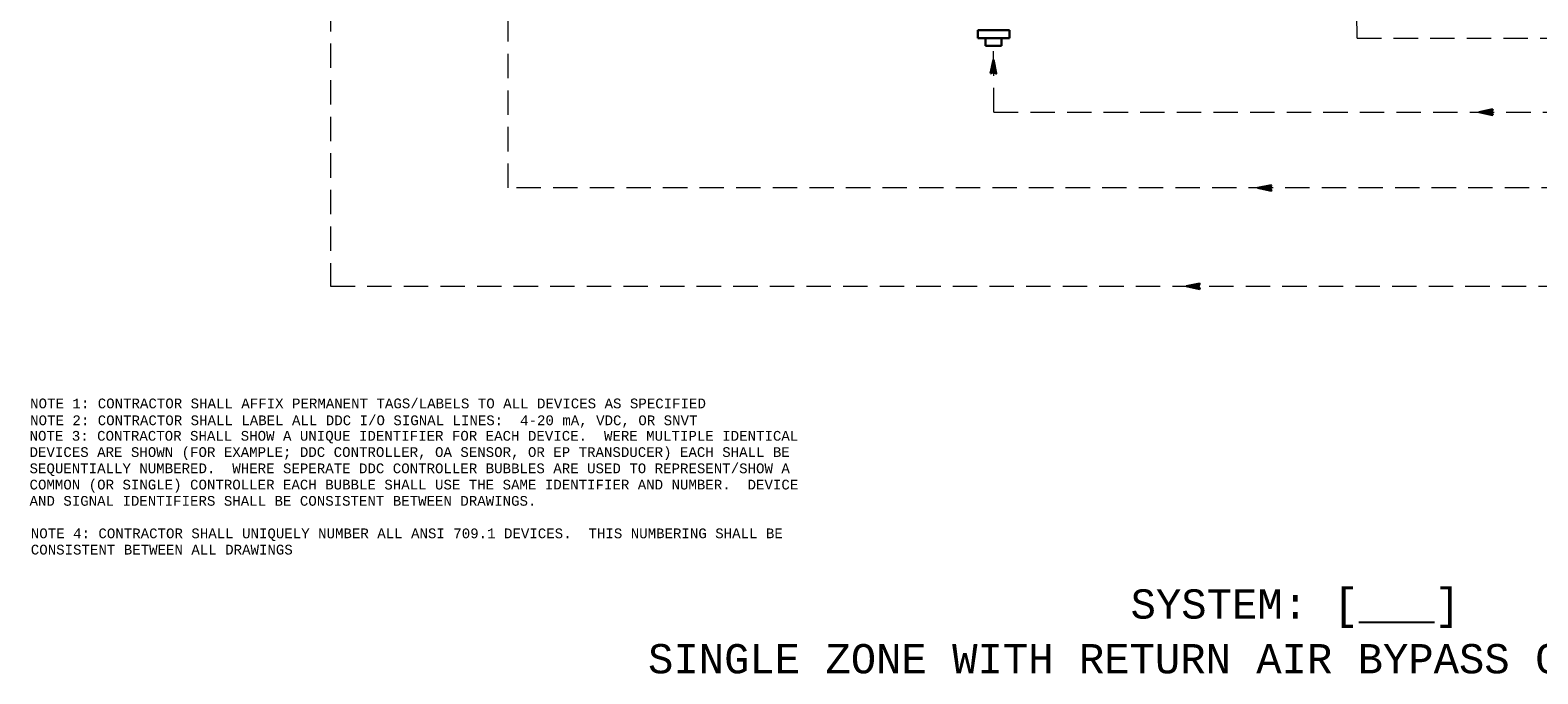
# Model space of a CAD drawing. Header units: inches. Extents: x 2.2 to 32.1, y 0.4 to 20.1.
# Tile 1 of 4: x 3.5 to 18.9, y 0.7 to 7.3. Entities that reach past the tile are written whole.
import ezdxf

# ---------------------------------------------------------------- set-up
doc = ezdxf.new("R2010")
doc.units = ezdxf.units.IN
doc.header["$MEASUREMENT"] = 0
doc.linetypes.add('HIDDEN', pattern=[0.375, 0.25, -0.125])
for name, color, linetype, lineweight in [('M-ANNO-NOTE', 2, 'Continuous', 30), ('M-ANNO-SYMB', 6, 'Continuous', 30), ('M-ANNO-TEXT', 2, 'Continuous', 30), ('M-DIAG-GRPH', 6, 'Continuous', 13)]:
    doc.layers.add(name, color=color, linetype=linetype, lineweight=lineweight)
doc.styles.add('CONTROLTXT', font='monotxt.shx')

msp = doc.modelspace()

# ---------------------------------------------------------------- linework, layer by layer
at = {"layer": 'M-ANNO-SYMB', "linetype": 'Continuous'}
for p, q in [((13.528, 7.274), (13.203, 7.274)), ((13.203, 7.274), (13.203, 7.193)), ((13.528, 7.193), (13.528, 7.274)), ((13.203, 7.193), (13.528, 7.193)), ((13.284, 7.112), (13.284, 7.193)), ((13.446, 7.112), (13.284, 7.112)), ((13.446, 7.193), (13.446, 7.112)), ((18.34, 6.432), (18.48, 6.462)), ((18.48, 6.402), (18.34, 6.432)), ((18.342, 6.432), (18.344, 6.431)), ((18.347, 6.433), (18.344, 6.431)), ((18.351, 6.434), (18.357, 6.428)), ((18.36, 6.436), (18.353, 6.429)), ((18.36, 6.436), (18.371, 6.425)), ((18.374, 6.439), (18.362, 6.427)), ((18.369, 6.438), (18.384, 6.422)), ((18.387, 6.442), (18.37, 6.425)), ((18.377, 6.44), (18.398, 6.419)), ((18.401, 6.445), (18.379, 6.423)), ((18.386, 6.442), (18.411, 6.416)), ((18.414, 6.448), (18.388, 6.422)), ((18.395, 6.444), (18.425, 6.414)), ((18.428, 6.451), (18.397, 6.42)), ((18.404, 6.445), (18.438, 6.411)), ((18.441, 6.454), (18.405, 6.418)), ((18.412, 6.447), (18.452, 6.408)), ((18.455, 6.456), (18.414, 6.416)), ((18.421, 6.449), (18.465, 6.405)), ((18.468, 6.459), (18.423, 6.414)), ((18.43, 6.451), (18.479, 6.402)), ((18.478, 6.459), (18.432, 6.412)), ((18.439, 6.453), (18.47, 6.422)), ((18.468, 6.438), (18.44, 6.41)), ((18.447, 6.455), (18.467, 6.435)), ((18.467, 6.427), (18.449, 6.408)), ((18.456, 6.457), (18.47, 6.443)), ((18.471, 6.42), (18.458, 6.407)), ((18.48, 6.462), (18.465, 6.432)), ((18.465, 6.459), (18.474, 6.45)), ((18.465, 6.432), (18.48, 6.402)), ((18.474, 6.413), (18.466, 6.405)), ((18.474, 6.46), (18.477, 6.457)), ((18.478, 6.406), (18.475, 6.403)), ((16.073, 5.656), (16.213, 5.686)), ((16.213, 5.626), (16.073, 5.656)), ((16.075, 5.656), (16.077, 5.655)), ((16.079, 5.657), (16.077, 5.655)), ((16.084, 5.658), (16.09, 5.652)), ((16.093, 5.66), (16.086, 5.653)), ((16.093, 5.66), (16.104, 5.649)), ((16.106, 5.663), (16.094, 5.651)), ((16.101, 5.662), (16.117, 5.646)), ((16.12, 5.666), (16.103, 5.649)), ((16.11, 5.664), (16.131, 5.643)), ((16.133, 5.669), (16.112, 5.647)), ((16.119, 5.666), (16.144, 5.64)), ((16.147, 5.672), (16.121, 5.646)), ((16.128, 5.668), (16.158, 5.637)), ((16.16, 5.675), (16.129, 5.644)), ((16.136, 5.669), (16.171, 5.635)), ((16.174, 5.678), (16.138, 5.642)), ((16.145, 5.671), (16.185, 5.632)), ((16.187, 5.68), (16.147, 5.64)), ((16.154, 5.673), (16.198, 5.629)), ((16.201, 5.683), (16.156, 5.638)), ((16.163, 5.675), (16.212, 5.626)), ((16.211, 5.683), (16.164, 5.636)), ((16.171, 5.677), (16.203, 5.646)), ((16.201, 5.662), (16.173, 5.634)), ((16.18, 5.679), (16.2, 5.659)), ((16.2, 5.651), (16.182, 5.632)), ((16.189, 5.681), (16.203, 5.667)), ((16.204, 5.644), (16.191, 5.63)), ((16.213, 5.686), (16.198, 5.656)), ((16.198, 5.683), (16.207, 5.674)), ((16.198, 5.656), (16.213, 5.626)), ((16.207, 5.637), (16.199, 5.629)), ((16.206, 5.684), (16.21, 5.681)), ((16.211, 5.629), (16.208, 5.627)), ((15.34, 4.648), (15.48, 4.678)), ((15.48, 4.618), (15.34, 4.648)), ((15.343, 4.649), (15.344, 4.647)), ((15.347, 4.65), (15.344, 4.647)), ((15.351, 4.651), (15.358, 4.644)), ((15.36, 4.653), (15.353, 4.645)), ((15.36, 4.653), (15.371, 4.641)), ((15.374, 4.655), (15.362, 4.643)), ((15.369, 4.654), (15.385, 4.639)), ((15.387, 4.658), (15.37, 4.642)), ((15.378, 4.656), (15.398, 4.636)), ((15.401, 4.661), (15.379, 4.64)), ((15.386, 4.658), (15.412, 4.633)), ((15.414, 4.664), (15.388, 4.638)), ((15.395, 4.66), (15.425, 4.63)), ((15.428, 4.667), (15.397, 4.636)), ((15.404, 4.662), (15.439, 4.627)), ((15.441, 4.67), (15.405, 4.634)), ((15.412, 4.664), (15.452, 4.624)), ((15.455, 4.673), (15.414, 4.632)), ((15.421, 4.666), (15.466, 4.621)), ((15.468, 4.676), (15.423, 4.63)), ((15.43, 4.667), (15.479, 4.618)), ((15.479, 4.676), (15.432, 4.628)), ((15.439, 4.669), (15.47, 4.638)), ((15.468, 4.654), (15.44, 4.627)), ((15.447, 4.671), (15.467, 4.652)), ((15.467, 4.643), (15.449, 4.625)), ((15.456, 4.673), (15.47, 4.659)), ((15.471, 4.636), (15.458, 4.623)), ((15.48, 4.678), (15.465, 4.648)), ((15.465, 4.675), (15.474, 4.666)), ((15.465, 4.648), (15.48, 4.618)), ((15.474, 4.677), (15.477, 4.673)), ((15.475, 4.629), (15.467, 4.621)), ((15.478, 4.622), (15.475, 4.619))]:
    msp.add_line(p, q, dxfattribs=at)
at = {"layer": 'M-ANNO-SYMB'}
for p, q in [((13.366, 6.958), (13.36, 6.951)), ((13.368, 6.949), (13.361, 6.956)), ((13.364, 6.966), (13.363, 6.965)), ((13.365, 6.962), (13.363, 6.965)), ((13.383, 6.879), (13.334, 6.83)), ((13.337, 6.831), (13.334, 6.834)), ((13.344, 6.834), (13.336, 6.842)), ((13.381, 6.888), (13.337, 6.843)), ((13.351, 6.838), (13.338, 6.851)), ((13.379, 6.896), (13.339, 6.857)), ((13.358, 6.841), (13.34, 6.86)), ((13.377, 6.905), (13.342, 6.87)), ((13.37, 6.841), (13.342, 6.869)), ((13.391, 6.83), (13.344, 6.877)), ((13.375, 6.914), (13.345, 6.884)), ((13.391, 6.841), (13.346, 6.886)), ((13.373, 6.923), (13.348, 6.897)), ((13.388, 6.854), (13.348, 6.895)), ((13.385, 6.868), (13.349, 6.903)), ((13.371, 6.931), (13.351, 6.911)), ((13.382, 6.881), (13.351, 6.912)), ((13.379, 6.895), (13.353, 6.921)), ((13.385, 6.87), (13.353, 6.839)), ((13.37, 6.94), (13.354, 6.924)), ((13.376, 6.908), (13.355, 6.93)), ((13.368, 6.949), (13.357, 6.938)), ((13.374, 6.922), (13.357, 6.938)), ((13.371, 6.935), (13.359, 6.947)), ((13.386, 6.861), (13.367, 6.842)), ((13.388, 6.853), (13.374, 6.839)), ((13.39, 6.844), (13.381, 6.835)), ((13.392, 6.835), (13.388, 6.831))]:
    msp.add_line(p, q, dxfattribs=at)
msp.add_3dface([(13.333, 6.829), (13.363, 6.969), (13.393, 6.829), (13.363, 6.844)], dxfattribs=at)
at = {"layer": 'M-DIAG-GRPH', "color": 6, "linetype": 'HIDDEN'}
for p, q in [((8.39, 5.656), (8.39, 8.789)), ((6.573, 7.886), (6.573, 4.648))]:
    msp.add_line(p, q, dxfattribs=at)
at = {"layer": 'M-DIAG-GRPH', "linetype": 'HIDDEN'}
for p, q in [((17.089, 7.19), (17.086, 7.655)), ((13.369, 6.432), (13.365, 7.112)), ((17.089, 7.19), (23.375, 7.19)), ((13.368, 6.432), (23.658, 6.432)), ((24.103, 5.656), (8.39, 5.656)), ((6.573, 4.648), (24.455, 4.648))]:
    msp.add_line(p, q, dxfattribs=at)

# ---------------------------------------------------------------- texts
at = {"layer": 'M-ANNO-NOTE', "attachment_point": 1, "style": 'CONTROLTXT'}
for s, insert, char_height, width in [('NOTE 1: CONTRACTOR SHALL AFFIX PERMANENT TAGS/LABELS TO ALL DEVICES AS SPECIFIED', (3.494, 3.497), 0.1, 8.02604), ('NOTE 2: CONTRACTOR SHALL LABEL ALL DDC I/O SIGNAL LINES:  4-20 mA, VDC, OR SNVT', (3.494, 3.324), 0.1, 8.08641), ('NOTE 3: CONTRACTOR SHALL SHOW A UNIQUE IDENTIFIER FOR EACH DEVICE.  WERE MULTIPLE IDENTICAL DEVICES ARE SHOWN (FOR EXAMPLE; DDC CONTROLLER, OA SENSOR, OR EP TRANSDUCER) EACH SHALL BE SEQUENTIALLY NUMBERED.  WHERE SEPERATE DDC CONTROLLER BUBBLES ARE USED TO REPRESENT/SHOW A COMMON (OR SINGLE) CONTROLLER EACH BUBBLE SHALL USE THE SAME IDENTIFIER AND NUMBER.  DEVICE AND SIGNAL IDENTIFIERS SHALL BE CONSISTENT BETWEEN DRAWINGS.', (3.488, 3.165), 0.1, 8.1729), ('NOTE 4: CONTRACTOR SHALL UNIQUELY NUMBER ALL ANSI 709.1 DEVICES.  THIS NUMBERING SHALL BE CONSISTENT BETWEEN ALL DRAWINGS', (3.501, 2.165), 0.100026, 7.87938)]:
    msp.add_mtext(s, dxfattribs=dict(at, insert=insert, char_height=char_height, width=width))
at = {"layer": 'M-ANNO-TEXT', "style": 'CONTROLTXT'}
for s, p in [('SYSTEM: [___] ', (14.769, 1.241)), ('SINGLE ZONE WITH RETURN AIR BYPASS CONTROL SCHEMATIC', (9.825, 0.68))]:
    msp.add_text(s, height=0.3, dxfattribs=at).set_placement(p)

doc.saveas('drawing.dxf')
